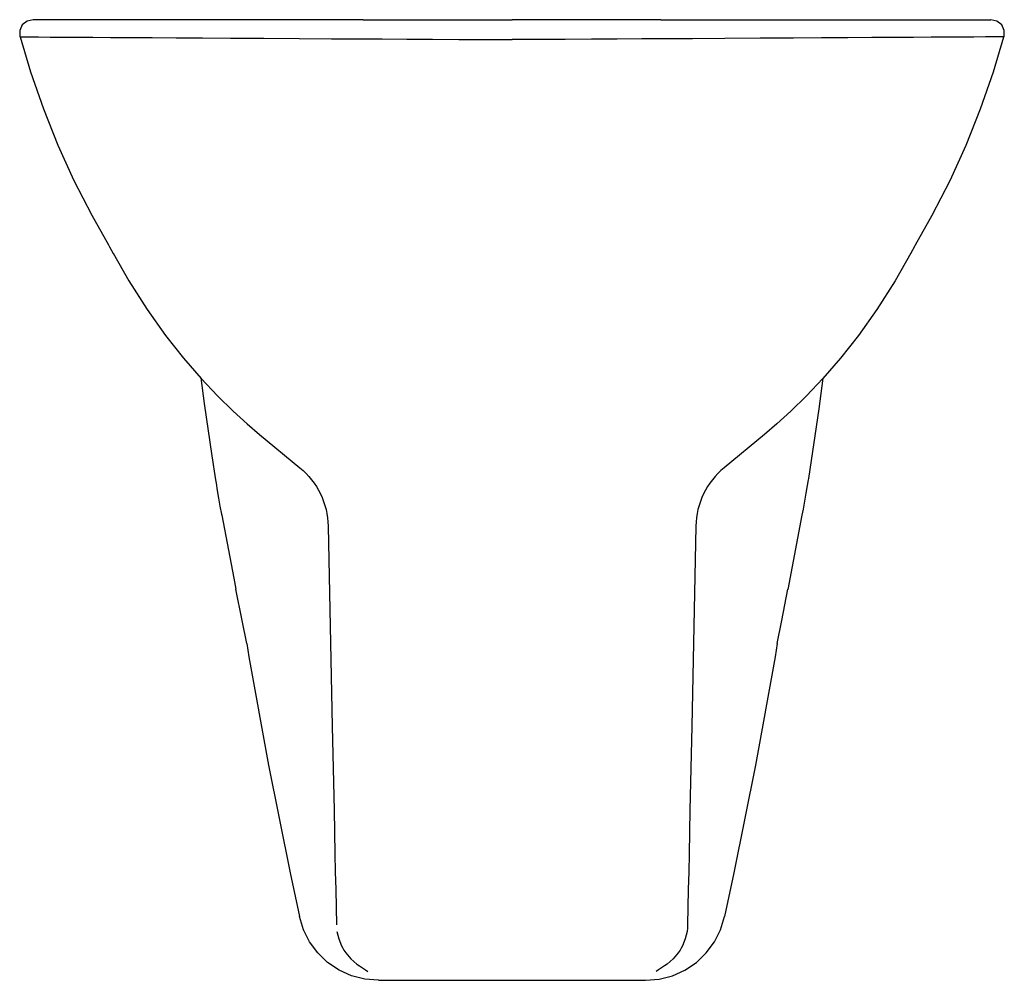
# Model space of a CAD drawing. Extents: x -0.182 to 0.182, y 0.039 to 0.395.
import ezdxf

# ---------------------------------------------------------------- set-up
doc = ezdxf.new("R2010")
doc.units = 0
doc.header["$MEASUREMENT"] = 0
doc.layers.add('BLOCKS', color=3, linetype='CONTINUOUS')

msp = doc.modelspace()

# ---------------------------------------------------------------- linework, layer by layer
at = {"layer": 'BLOCKS'}
for p, q in [((-0.05516, 0.39469), (-0.17747, 0.39469)), ((-0.05516, 0.39469), (-0.00002, 0.39469)), ((0.05511, 0.39469), (-0.00002, 0.39469)), ((0.05511, 0.39469), (0.17742, 0.39469)), ((0.10227, 0.18358), (0.10756, 0.21106)), ((-0.04951, 0.03869), (0.04946, 0.03869))]:
    msp.add_line(p, q, dxfattribs=at)
at = {"layer": 'BLOCKS', "flags": 128}
for points in [[(-0.17745, 0.39469), (-0.17972, 0.39417), (-0.18151, 0.39273), (-0.18247, 0.39065), (-0.1824, 0.38837)], [(0.18235, 0.38837), (0.18242, 0.39065), (0.18147, 0.39273), (0.17967, 0.39417), (0.1774, 0.39469)], [(-0.18236, 0.38837), (-0.18205, 0.38834), (-0.18088, 0.38832), (-0.17886, 0.3883), (-0.17556, 0.38828), (-0.1712, 0.38825), (-0.16579, 0.38823), (-0.16102, 0.3882), (-0.15538, 0.38816), (-0.14883, 0.38813), (-0.14149, 0.38809), (-0.13336, 0.38805), (-0.12445, 0.388), (-0.11474, 0.38795), (-0.10432, 0.38789), (-0.09199, 0.38781), (-0.07896, 0.38773), (-0.06692, 0.38765), (-0.06146, 0.38762), (-0.05709, 0.38759)], [(-0.18229, 0.38837), (-0.17843, 0.37534), (-0.17369, 0.36166), (-0.16832, 0.34821), (-0.16235, 0.33505), (-0.15577, 0.32219), (-0.14953, 0.31128)], [(-0.05709, 0.38759), (-0.04812, 0.38755), (-0.03897, 0.3875), (-0.02946, 0.38743), (-0.01973, 0.38739), (-0.00991, 0.38737), (-0.00002, 0.38737)], [(0.05704, 0.38759), (0.04807, 0.38755), (0.03892, 0.3875), (0.02941, 0.38743), (0.01968, 0.38739), (0.00987, 0.38737), (-0.00002, 0.38737)], [(0.18231, 0.38837), (0.182, 0.38834), (0.18083, 0.38832), (0.17881, 0.3883), (0.17551, 0.38828), (0.17115, 0.38825), (0.16574, 0.38823), (0.16097, 0.3882), (0.15533, 0.38816), (0.14878, 0.38813), (0.14144, 0.38809), (0.13331, 0.38805), (0.1244, 0.388), (0.11469, 0.38795), (0.10427, 0.38789), (0.09194, 0.38781), (0.07891, 0.38773), (0.06687, 0.38765), (0.06141, 0.38762), (0.05704, 0.38759)], [(0.14948, 0.31128), (0.15572, 0.32219), (0.1623, 0.33505), (0.16827, 0.34821), (0.17364, 0.36166), (0.17838, 0.37534), (0.18224, 0.38837)], [(-0.14959, 0.3112), (-0.1492, 0.31057), (-0.14785, 0.3081)], [(0.1478, 0.3081), (0.1494, 0.311), (0.14953, 0.3112)], [(-0.11535, 0.26193), (-0.11407, 0.25244), (-0.11125, 0.23303), (-0.10987, 0.22418)], [(0.10985, 0.22418), (0.10992, 0.22461), (0.11375, 0.25049), (0.1153, 0.26188)], [(-0.10989, 0.22416), (-0.10971, 0.22297), (-0.10926, 0.22021), (-0.10877, 0.21735), (-0.10825, 0.21446), (-0.1077, 0.21149), (-0.10761, 0.21106)], [(0.10756, 0.21106), (0.108, 0.21335), (0.10853, 0.21629), (0.10904, 0.2192), (0.10951, 0.22201), (0.10984, 0.22417)], [(-0.1076, 0.21107), (-0.10313, 0.18773), (-0.10233, 0.18369)], [(-0.09835, 0.16353), (-0.10006, 0.17203), (-0.10231, 0.18369)], [(0.0983, 0.16353), (0.10001, 0.17203), (0.10224, 0.18359)], [(-0.09835, 0.16353), (-0.09754, 0.15854), (-0.09028, 0.11848), (-0.08227, 0.07851), (-0.0788, 0.06228)], [(0.0983, 0.16353), (0.09749, 0.15854), (0.09023, 0.11848), (0.08222, 0.07851), (0.07875, 0.06228)], [(-0.06563, 0.08551), (-0.0655, 0.07895), (-0.06536, 0.07239), (-0.06524, 0.06582), (-0.06512, 0.05926)], [(0.06558, 0.08551), (0.06545, 0.07895), (0.06532, 0.07239), (0.06519, 0.06582), (0.06507, 0.05926)], [(-0.04951, 0.03869), (-0.05458, 0.03912), (-0.05951, 0.0404), (-0.06413, 0.04249), (-0.06834, 0.04534), (-0.07201, 0.04885), (-0.07503, 0.05293), (-0.07731, 0.05745), (-0.0788, 0.06228)], [(0.04946, 0.03869), (0.05453, 0.03912), (0.05946, 0.0404), (0.06408, 0.04249), (0.06829, 0.04534), (0.07196, 0.04885), (0.07498, 0.05293), (0.07726, 0.05745), (0.07875, 0.06228)], [(0.06507, 0.05926), (0.065, 0.058), (0.06485, 0.05675)], [(-0.0649, 0.05675), (-0.06425, 0.05404), (-0.06319, 0.05142), (-0.06276, 0.05061), (-0.06229, 0.04982)], [(0.06485, 0.05675), (0.0642, 0.05404), (0.06314, 0.05142), (0.06271, 0.05061), (0.06224, 0.04982)], [(-0.06229, 0.04982), (-0.06166, 0.04888), (-0.05976, 0.04665), (-0.05751, 0.04473), (-0.05659, 0.04411)], [(0.06224, 0.04982), (0.06161, 0.04888), (0.05971, 0.04665), (0.05746, 0.04473), (0.05655, 0.04411)], [(-0.05652, 0.04406), (-0.05584, 0.04359), (-0.0551, 0.04308), (-0.05429, 0.04255), (-0.05344, 0.042)], [(0.05647, 0.04406), (0.05579, 0.04359), (0.05505, 0.04308), (0.05425, 0.04255), (0.05339, 0.042)]]:
    msp.add_lwpolyline(points, dxfattribs=at)
for points in [[(-0.14779, 0.30813), (-0.14203, 0.2979), (-0.13523, 0.28723), (-0.12841, 0.27768), (-0.12171, 0.26921), (-0.11524, 0.26175), (-0.10911, 0.25526), (-0.10341, 0.24967), (-0.09823, 0.24491), (-0.09361, 0.24092), (-0.07866, 0.22864, -0.219057), (-0.06815, 0.207), (-0.06661, 0.13275), (-0.06597, 0.10174), (-0.06563, 0.08551)], [(0.14774, 0.30813), (0.14198, 0.2979), (0.13518, 0.28723), (0.12836, 0.27768), (0.12166, 0.26921), (0.11519, 0.26175), (0.10906, 0.25526), (0.10336, 0.24967), (0.09818, 0.24491), (0.09356, 0.24092), (0.07861, 0.22864, 0.219057), (0.0681, 0.207), (0.06656, 0.13275), (0.06592, 0.10174), (0.06558, 0.08551)]]:
    msp.add_lwpolyline(points, format="xyb", dxfattribs=at)

doc.saveas('drawing.dxf')
